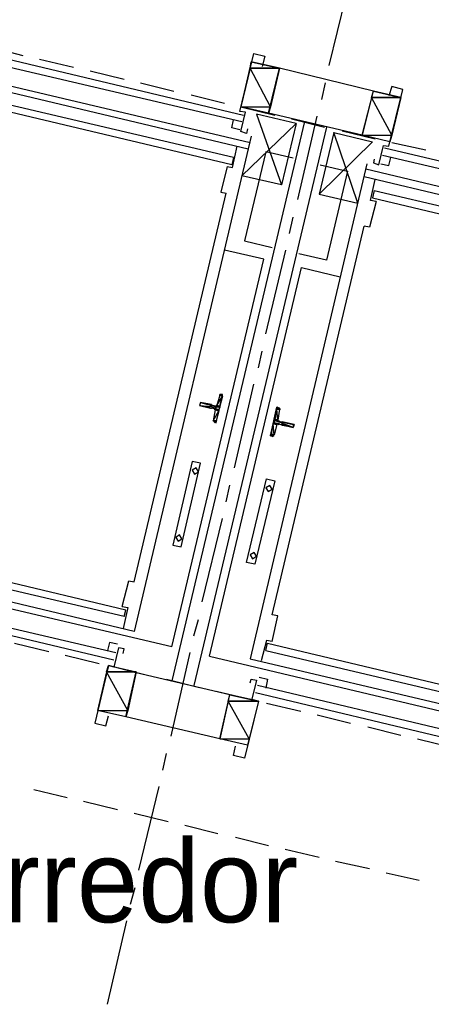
# Model space of a CAD drawing. Header units: feet. Extents: x -79 to 198, y -22 to 181.
# Tile 119 of 164: x 78.33 to 84.29, y 105.78 to 120.07. Entities that reach past the tile are written whole.
import ezdxf
from ezdxf.enums import TextEntityAlignment as Align

# ---------------------------------------------------------------- set-up
doc = ezdxf.new("R2010")
doc.units = ezdxf.units.FT
for name, color, linetype in [('A-LINEA', 7, 'CONTINUOUS'), ('A-LINEA-FINA', 9, 'CONTINUOUS'), ('A-MURO-CONCRETO', 8, 'CONTINUOUS'), ('A-NOMBRE-ESPACIO', 2, 'CONTINUOUS')]:
    doc.layers.add(name, color=color, linetype=linetype)

msp = doc.modelspace()

# ---------------------------------------------------------------- linework, layer by layer
at = {"layer": 'A-LINEA'}
for p, q in [((82.8133, 119.4044), (83.08, 120.4978)), ((74.4133, 120.0044), (81.6667, 118.2844)), ((81.64, 118.1911), (74.6667, 119.8444)), ((77.8933, 119.6711), (78.3733, 119.5511)), ((78.04, 119.5244), (81.5733, 118.6844)), ((78.6133, 119.4978), (79.1067, 119.3778)), ((78.0133, 119.4178), (81.5467, 118.5911)), ((81.68, 119.4578), (81.5333, 118.8044)), ((82.0933, 119.3644), (81.68, 119.4578)), ((81.9333, 118.7111), (82.0933, 119.3644)), ((83.4533, 119.0311), (82.0933, 119.3644)), ((79.3467, 119.3244), (79.84, 119.2044)), ((80.08, 119.1511), (80.56, 119.0311)), ((82.7067, 118.9111), (82.76, 119.1511)), ((80.8133, 118.9778), (81.2933, 118.8578)), ((83.2933, 118.3911), (83.4533, 119.0311)), ((83.8533, 118.9378), (83.4533, 119.0311)), ((81.4, 117.9644), (77.8667, 118.8044)), ((81.4267, 118.0711), (77.8933, 118.8978)), ((81.9333, 118.7111), (81.5333, 118.8044)), ((81.5333, 118.8044), (82.0267, 118.6844)), ((83.2933, 118.3911), (81.9333, 118.7111)), ((82.2667, 118.6311), (82.7467, 118.5111)), ((82.36, 117.4578), (82.64, 118.6711)), ((82.4533, 118.5911), (80.5333, 110.4711)), ((82.7733, 118.5111), (80.8533, 110.4044)), ((82.3333, 118.5644), (82.12, 117.6711)), ((81.68, 118.3778), (79.9867, 111.1911)), ((82.88, 118.4311), (82.6667, 117.5378)), ((83, 118.4578), (83.48, 118.3378)), ((83.6933, 118.2978), (83.2933, 118.3911)), ((81.4133, 117.9244), (81.48, 118.2311)), ((87.1467, 117.3644), (83.6133, 118.2044)), ((83.72, 118.2844), (84.2133, 118.1778)), ((81.4267, 118.0711), (81.4, 117.9644)), ((87.12, 117.2711), (83.5867, 118.0978)), ((81.3333, 117.9378), (81.24, 117.5644)), ((81.3333, 117.9378), (81.4133, 117.9244)), ((83.36, 117.9778), (81.6667, 110.7911)), ((82.12, 117.6711), (81.5467, 117.8044)), ((83.32, 117.7911), (90.2933, 116.1378)), ((90.6, 116.1778), (83.3467, 117.8978)), ((83.4133, 117.4444), (83.48, 117.7511)), ((79.9867, 111.9111), (81.32, 117.5511)), ((81.24, 117.5644), (81.32, 117.5511)), ((82.6667, 117.5378), (83.2267, 117.4044)), ((83.4667, 117.5911), (83.44, 117.4844)), ((83.44, 117.4844), (86.9733, 116.6444)), ((83.4667, 117.5911), (87, 116.7511)), ((83.4933, 117.4311), (83.4, 117.0578)), ((83.4933, 117.4311), (83.4133, 117.4444)), ((82.24, 116.9644), (82.2933, 117.2044)), ((81.9867, 111.4311), (83.32, 117.0711)), ((83.4, 117.0578), (83.32, 117.0711)), ((81.8667, 116.5911), (81.2933, 116.7244)), ((81.8933, 115.5111), (82.1867, 116.7244)), ((80.5333, 110.9644), (81.8667, 116.5911)), ((81.08, 110.8311), (82.4133, 116.4711)), ((82.4133, 116.4711), (82.9733, 116.3378)), ((81.7867, 115.0178), (81.84, 115.2578)), ((81.44, 113.5644), (81.72, 114.7778)), ((81.2267, 114.6178), (81.1867, 114.4711)), ((81.2513, 114.6306), (81.2276, 114.617)), ((81.1067, 114.4711), (81.1067, 114.4844)), ((81.16, 114.4044), (81.1333, 114.2444)), ((82.0933, 114.4178), (82.0667, 114.2578)), ((82.1064, 114.4079), (82.0913, 114.4306)), ((81.1469, 114.241), (81.1621, 114.2183)), ((82.0533, 114.1911), (82.0133, 114.0444)), ((81.9887, 114.0183), (82.0124, 114.0318)), ((81.32, 113.0711), (81.3733, 113.3111)), ((80.5333, 110.9644), (72.6133, 112.8311)), ((79.9867, 111.1911), (73.0133, 112.8444)), ((80.9733, 111.6178), (81.2667, 112.8311)), ((79.8667, 111.4978), (76.3467, 112.3378)), ((79.84, 111.4044), (76.32, 112.2311)), ((76.1733, 111.6178), (79.6933, 110.7778)), ((76.2, 111.7111), (79.72, 110.8844)), ((79.8133, 111.5511), (79.8933, 111.5378)), ((79.8933, 111.5378), (79.8267, 111.2311)), ((79.84, 111.4044), (79.8667, 111.4978)), ((80.8533, 111.1244), (80.92, 111.3644)), ((81.9067, 111.0578), (81.8267, 110.7644)), ((81.9867, 111.0444), (81.9067, 111.0578)), ((78.2533, 111.0178), (78.7467, 110.8978)), ((81.8933, 110.9111), (81.92, 111.0178)), ((81.8933, 110.9111), (85.4133, 110.0844)), ((81.92, 111.0178), (85.44, 110.1778)), ((78.9867, 110.8444), (79.48, 110.7244)), ((80.52, 109.6711), (80.8, 110.8844)), ((81.08, 110.8311), (89, 108.9511)), ((81.6667, 110.7911), (88.64, 109.1511)), ((79.6133, 110.6978), (79.4533, 110.0444)), ((80.0133, 110.5911), (79.6133, 110.6978)), ((79.72, 110.6711), (80.2, 110.5511)), ((79.8667, 109.9511), (80.0133, 110.6044)), ((81.3733, 110.2711), (80.0133, 110.5911)), ((80.4533, 110.4978), (80.9333, 110.3778)), ((85.2933, 109.5644), (81.7733, 110.4044)), ((81.1733, 110.3244), (81.6667, 110.2044)), ((81.2267, 109.6311), (81.3733, 110.2711)), ((81.7867, 110.1778), (81.3733, 110.2711)), ((85.2667, 109.4578), (81.7467, 110.2978)), ((79.8667, 109.9511), (79.4533, 110.0444)), ((81.7867, 110.1778), (81.6267, 109.5378)), ((81.9067, 110.1511), (82.4, 110.0311)), ((81.2267, 109.6311), (79.8667, 109.9511)), ((82.64, 109.9778), (83.12, 109.8578)), ((83.3733, 109.8044), (83.8533, 109.6844)), ((81.6267, 109.5378), (81.2267, 109.6311)), ((84.0933, 109.6311), (84.5867, 109.5111)), ((80.4, 109.1778), (80.4533, 109.4178)), ((80.0533, 107.7244), (80.3467, 108.9378)), ((78.5333, 108.8978), (79.0133, 108.7778)), ((79.2533, 108.7244), (79.7467, 108.6044)), ((79.9867, 108.5511), (80.48, 108.4311)), ((80.72, 108.3778), (81.2, 108.2578)), ((81.4533, 108.2044), (81.9333, 108.0844)), ((82.1733, 108.0311), (82.6667, 107.9111)), ((82.9067, 107.8578), (83.4, 107.7511)), ((83.64, 107.6844), (84.12, 107.5778)), ((79.9333, 107.2311), (80, 107.4711)), ((79.6, 105.7778), (79.88, 106.9911))]:
    msp.add_line(p, q, dxfattribs=at)
for points in [[(81.6267, 118.4844), (81.6133, 118.4178), (81.5333, 118.4444), (81.6, 118.7244), (81.52, 118.7378), (81.72, 119.5778), (81.88, 119.5378), (81.84, 119.3911)], [(83.4667, 118.0444), (83.4533, 117.9911), (83.5333, 117.9644), (83.6, 118.2444), (83.68, 118.2311), (83.88, 119.0578), (83.72, 119.0978), (83.68, 118.9644)], [(81.52, 118.4711), (81.4, 118.4978), (81.4267, 118.6178)], [(81.5467, 117.8044), (82.3333, 118.5644), (81.76, 118.6978), (82.12, 117.6711)], [(83.2267, 117.4044), (82.88, 118.4311), (83.44, 118.2978), (82.6667, 117.5378)], [(82.2933, 118.0578), (81.8933, 118.1511), (81.5867, 116.8578), (81.9867, 116.7644)], [(83.56, 117.9778), (83.68, 117.9511), (83.7067, 118.0711)], [(82.68, 117.9644), (83.08, 117.8711), (82.7733, 116.5778), (82.3733, 116.6711)], [(81.16, 114.2311), (81.1733, 114.2178), (81.2667, 114.6311), (81.2533, 114.6311)], [(81.1067, 114.4844), (80.9467, 114.5111), (80.9333, 114.4711), (81.0933, 114.4311)], [(81.1467, 114.4311), (81.1067, 114.4311), (81.1067, 114.4311)], [(81.16, 114.4578), (81.12, 114.4711), (81.12, 114.4711)], [(81.1728, 114.3932), (81.1704, 114.4083), (81.1579, 114.4172)], [(81.1621, 114.445), (81.1772, 114.4474), (81.1861, 114.4598)], [(81.9867, 114.0311), (81.96, 114.0311), (82.0533, 114.4444), (82.08, 114.4311)], [(82.0913, 114.2039), (82.0762, 114.2015), (82.0672, 114.189)], [(82.08, 114.2311), (82.1333, 114.2311), (82.1333, 114.2311), (82.1333, 114.2311)], [(82.08, 114.2044), (82.12, 114.1911), (82.12, 114.1911)], [(82.0805, 114.2557), (82.083, 114.2406), (82.0954, 114.2316)], [(82.1333, 114.2311), (82.3067, 114.1911), (82.2933, 114.1511), (82.1333, 114.1778), (82.1333, 114.1911)], [(80.5467, 112.4444), (80.6667, 112.4178), (80.9467, 113.6311), (80.8267, 113.6578), (80.5467, 112.4444)], [(80.8626, 113.4724), (80.9187, 113.507), (80.8841, 113.5632), (80.8279, 113.5285), (80.8626, 113.4724)], [(81.7333, 112.1644), (81.6133, 112.1911), (81.9067, 113.4044), (82.0267, 113.3778), (81.7333, 112.1644)], [(81.9293, 113.219), (81.9854, 113.2537), (81.9507, 113.3099), (81.8946, 113.2752), (81.9293, 113.219)], [(80.6226, 112.499), (80.6787, 112.5337), (80.6441, 112.5899), (80.5879, 112.5552), (80.6226, 112.499)], [(81.7026, 112.2457), (81.7587, 112.2804), (81.7241, 112.3365), (81.6679, 112.3019), (81.7026, 112.2457)], [(79.8133, 111.5511), (79.9067, 111.9244), (79.9867, 111.9111)], [(81.9867, 111.0444), (82.0667, 111.4178), (81.9867, 111.4311)], [(79.8267, 110.8711), (79.84, 110.9378), (79.76, 110.9511), (79.6933, 110.6711), (79.6133, 110.6978), (79.4133, 109.8578), (79.5733, 109.8178), (79.6133, 109.9644)], [(79.7467, 111.0044), (79.6267, 111.0311), (79.6, 110.9111)], [(81.6667, 110.4444), (81.68, 110.4978), (81.76, 110.4844), (81.6933, 110.2044), (81.7867, 110.1778), (81.5867, 109.3511), (81.4267, 109.3911), (81.4533, 109.5244)], [(81.8, 110.5244), (81.92, 110.4978), (81.8933, 110.3644)]]:
    msp.add_lwpolyline(points, dxfattribs=at)
at = {"layer": 'A-LINEA-FINA'}
for p, q in [((81.2667, 114.6178), (81.2267, 114.6311)), ((81.2667, 114.6178), (81.2267, 114.6178)), ((81.2667, 114.6178), (81.24, 114.6311)), ((81.2667, 114.6311), (81.24, 114.6311)), ((81.2667, 114.6311), (81.2533, 114.6311)), ((81.1067, 114.4711), (80.9467, 114.5111)), ((81.1067, 114.4711), (80.9467, 114.5111)), ((81.0933, 114.4311), (80.9333, 114.4711)), ((81.1067, 114.4311), (80.9333, 114.4711)), ((81.2133, 114.4044), (81.1467, 114.4178)), ((81.2267, 114.4444), (81.16, 114.4578)), ((81.2133, 114.4044), (81.16, 114.4178)), ((81.2133, 114.3911), (81.16, 114.4044)), ((82.0533, 114.4444), (82.0933, 114.4311)), ((82.0533, 114.4444), (82.08, 114.4311)), ((82.0533, 114.4311), (82.0933, 114.4178)), ((81.1733, 114.2178), (81.1467, 114.2311)), ((81.1733, 114.2311), (81.1467, 114.2311)), ((81.1733, 114.2178), (81.16, 114.2311)), ((82, 114.2178), (82.0533, 114.2044)), ((82, 114.2044), (82.0533, 114.1911)), ((82.0133, 114.2711), (82.0667, 114.2578)), ((82.0133, 114.2578), (82.08, 114.2311)), ((82.0133, 114.2578), (82.08, 114.2444)), ((82.0133, 114.2178), (82.0667, 114.2044)), ((82.1333, 114.2311), (82.2933, 114.1911)), ((82.1333, 114.2311), (82.2933, 114.1911)), ((82.1333, 114.2311), (82.3067, 114.1911)), ((82.1333, 114.1911), (82.2933, 114.1511)), ((81.96, 114.0444), (82, 114.0311)), ((81.96, 114.0311), (81.9867, 114.0311))]:
    msp.add_line(p, q, dxfattribs=at)
for points in [[(81.1867, 114.4711), (81.2667, 114.6044), (81.2267, 114.6178), (81.1867, 114.4711), (81.1867, 114.4711)], [(81.2267, 114.6311), (81.2667, 114.6178), (81.2267, 114.6178), (81.2267, 114.6311)], [(81.2267, 114.6311), (81.2667, 114.6178), (81.24, 114.6311), (81.2267, 114.6311)], [(81.2267, 114.6178), (81.2667, 114.6178), (81.2667, 114.6178), (81.2267, 114.6178)], [(81.2667, 114.6178), (81.2667, 114.6178), (81.2267, 114.6178), (81.2667, 114.6178)], [(81.2667, 114.6178), (81.2267, 114.6178), (81.2667, 114.6044), (81.2667, 114.6178), (81.2667, 114.6178)], [(81.2267, 114.6178), (81.2667, 114.6178), (81.2667, 114.6178), (81.2267, 114.6178), (81.2267, 114.6178)], [(81.24, 114.6311), (81.2667, 114.6178), (81.2667, 114.6178), (81.24, 114.6311), (81.24, 114.6311)], [(81.2667, 114.6311), (81.2667, 114.6311), (81.24, 114.6311), (81.2667, 114.6311)], [(81.2667, 114.6311), (81.24, 114.6311), (81.2667, 114.6178), (81.2667, 114.6311), (81.2667, 114.6311)], [(81.24, 114.6311), (81.2667, 114.6311), (81.2533, 114.6311), (81.24, 114.6311)], [(81.2533, 114.6311), (81.2667, 114.6311), (81.2667, 114.6311), (81.2533, 114.6311), (81.2533, 114.6311)], [(80.9333, 114.4711), (81.2267, 114.4444), (80.9467, 114.5111), (80.9333, 114.4711), (80.9333, 114.4711)], [(81.1067, 114.4711), (81.1067, 114.4711), (80.9467, 114.5111), (81.1067, 114.4711)], [(81.1067, 114.4711), (80.9467, 114.5111), (81.12, 114.4711), (81.1067, 114.4711), (81.1067, 114.4711)], [(80.9467, 114.5111), (81.1067, 114.4711), (81.1067, 114.4711), (80.9467, 114.5111)], [(81.1067, 114.4711), (81.1067, 114.4711), (80.9467, 114.5111), (81.1067, 114.4711), (81.1067, 114.4711)], [(80.9467, 114.5111), (81.1067, 114.4711), (81.1067, 114.4711), (80.9467, 114.5111)], [(81.1067, 114.4711), (81.1067, 114.4711), (80.9467, 114.5111), (81.1067, 114.4711)], [(80.9467, 114.5111), (81.1067, 114.4711), (81.1067, 114.4711), (80.9467, 114.5111), (80.9467, 114.5111)], [(80.9467, 114.5111), (81.1067, 114.4711), (81.1067, 114.4711), (80.9467, 114.5111)], [(81.1067, 114.4711), (81.1067, 114.4711), (80.9467, 114.5111), (81.1067, 114.4711), (81.1067, 114.4711)], [(80.9467, 114.5111), (81.1067, 114.4711), (81.1067, 114.4711), (80.9467, 114.5111)], [(81.1067, 114.4711), (81.1067, 114.4711), (80.9467, 114.5111), (81.1067, 114.4711)], [(80.9467, 114.5111), (81.1067, 114.4711), (81.1067, 114.4711), (80.9467, 114.5111), (80.9467, 114.5111)], [(80.9467, 114.5111), (81.1067, 114.4711), (81.1067, 114.4711), (80.9467, 114.5111)], [(81.1067, 114.4711), (81.1067, 114.4711), (80.9467, 114.5111), (81.1067, 114.4711), (81.1067, 114.4711)], [(81.1067, 114.4844), (81.1067, 114.4844), (80.9467, 114.5111), (81.1067, 114.4844)], [(81.1067, 114.4844), (80.9467, 114.5111), (81.1067, 114.4711), (81.1067, 114.4844), (81.1067, 114.4844)], [(81.2267, 114.4578), (81.1867, 114.4711), (81.2667, 114.6044), (81.2267, 114.4578)], [(80.9333, 114.4711), (81.0933, 114.4311), (81.0933, 114.4311), (80.9333, 114.4711)], [(81.0933, 114.4311), (81.0933, 114.4311), (80.9333, 114.4711), (81.0933, 114.4311), (81.0933, 114.4311)], [(80.9333, 114.4711), (81.0933, 114.4311), (81.0933, 114.4311), (80.9333, 114.4711)], [(81.0933, 114.4311), (81.0933, 114.4311), (80.9333, 114.4711), (81.0933, 114.4311)], [(80.9333, 114.4711), (81.0933, 114.4311), (81.0933, 114.4311), (80.9333, 114.4711), (80.9333, 114.4711)], [(80.9333, 114.4711), (81.0933, 114.4311), (81.0933, 114.4311), (80.9333, 114.4711)], [(81.0933, 114.4311), (81.0933, 114.4311), (80.9333, 114.4711), (81.0933, 114.4311), (81.0933, 114.4311)], [(80.9333, 114.4711), (81.1067, 114.4311), (81.1067, 114.4311), (80.9333, 114.4711)], [(81.1067, 114.4311), (81.1067, 114.4311), (80.9333, 114.4711), (81.1067, 114.4311)], [(81.1067, 114.4311), (80.9333, 114.4711), (81.0933, 114.4311), (81.1067, 114.4311), (81.1067, 114.4311)], [(80.9333, 114.4711), (81.1067, 114.4311), (81.1067, 114.4311), (80.9333, 114.4711)], [(81.1067, 114.4311), (81.1067, 114.4311), (80.9333, 114.4711), (81.1067, 114.4311), (81.1067, 114.4311)], [(80.9333, 114.4711), (81.1067, 114.4311), (81.1067, 114.4311), (80.9333, 114.4711)], [(81.1067, 114.4311), (81.1067, 114.4311), (80.9333, 114.4711), (81.1067, 114.4311), (81.1067, 114.4311)], [(80.9333, 114.4711), (81.1067, 114.4311), (81.1067, 114.4311), (80.9333, 114.4711)], [(81.1067, 114.4311), (81.1067, 114.4311), (80.9333, 114.4711), (81.1067, 114.4311), (81.1067, 114.4311)], [(81.2133, 114.4044), (80.9333, 114.4711), (81.2267, 114.4444), (81.2133, 114.4044)], [(81.1333, 114.2444), (81.2133, 114.3911), (81.16, 114.4044), (81.1333, 114.2444)], [(81.1733, 114.2444), (81.1333, 114.2444), (81.2133, 114.3911), (81.1733, 114.2444)], [(81.1467, 114.4178), (81.2133, 114.4044), (81.1467, 114.4311), (81.1467, 114.4178), (81.1467, 114.4178)], [(81.16, 114.4178), (81.2133, 114.4044), (81.1467, 114.4178), (81.16, 114.4178), (81.16, 114.4178)], [(81.16, 114.4578), (81.2267, 114.4444), (81.2267, 114.4444), (81.16, 114.4578)], [(81.2267, 114.4444), (81.2267, 114.4444), (81.16, 114.4578), (81.2267, 114.4444), (81.2267, 114.4444)], [(81.16, 114.4578), (81.2267, 114.4444), (81.2267, 114.4444), (81.16, 114.4578)], [(81.2267, 114.4444), (81.2267, 114.4444), (81.16, 114.4578), (81.2267, 114.4444), (81.2267, 114.4444)], [(81.16, 114.4578), (81.2267, 114.4444), (81.1733, 114.4578), (81.16, 114.4578), (81.16, 114.4578)], [(81.16, 114.4044), (81.2133, 114.4044), (81.16, 114.4178), (81.16, 114.4044), (81.16, 114.4044)], [(81.16, 114.4178), (81.2133, 114.4044), (81.2133, 114.4044), (81.16, 114.4178)], [(81.2133, 114.4044), (81.2133, 114.4044), (81.16, 114.4178), (81.2133, 114.4044), (81.2133, 114.4044)], [(81.16, 114.4178), (81.2133, 114.4044), (81.2133, 114.4044), (81.16, 114.4178)], [(81.2133, 114.4044), (81.2133, 114.4044), (81.16, 114.4178), (81.2133, 114.4044), (81.2133, 114.4044)], [(81.16, 114.4178), (81.2133, 114.4044), (81.2133, 114.4044), (81.16, 114.4178)], [(81.2133, 114.4044), (81.2133, 114.4044), (81.16, 114.4178), (81.2133, 114.4044), (81.2133, 114.4044)], [(81.16, 114.4178), (81.2133, 114.4044), (81.2133, 114.4044), (81.16, 114.4178)], [(81.2133, 114.4044), (81.2133, 114.4044), (81.16, 114.4178), (81.2133, 114.4044), (81.2133, 114.4044)], [(81.16, 114.4044), (81.2133, 114.3911), (81.2133, 114.3911), (81.16, 114.4044)], [(81.2133, 114.3911), (81.2133, 114.3911), (81.16, 114.4044), (81.2133, 114.3911)], [(81.2133, 114.3911), (81.16, 114.4044), (81.2133, 114.3911), (81.2133, 114.3911), (81.2133, 114.3911)], [(81.2133, 114.3911), (81.16, 114.4044), (81.2133, 114.4044), (81.2133, 114.3911)], [(81.1733, 114.4578), (81.2267, 114.4578), (81.1733, 114.4711), (81.1733, 114.4578)], [(81.2267, 114.4578), (81.1733, 114.4711), (81.1867, 114.4711), (81.2267, 114.4578), (81.2267, 114.4578)], [(81.1733, 114.4711), (81.2267, 114.4578), (81.2267, 114.4578), (81.1733, 114.4711)], [(81.1733, 114.4578), (81.2267, 114.4444), (81.2267, 114.4444), (81.1733, 114.4578)], [(81.2267, 114.4444), (81.2267, 114.4444), (81.1733, 114.4578), (81.2267, 114.4444), (81.2267, 114.4444)], [(81.1733, 114.4578), (81.2267, 114.4444), (81.2267, 114.4444), (81.1733, 114.4578)], [(81.2267, 114.4444), (81.2267, 114.4444), (81.1733, 114.4578), (81.2267, 114.4444), (81.2267, 114.4444)], [(81.1733, 114.4578), (81.2267, 114.4444), (81.2267, 114.4444), (81.1733, 114.4578)], [(81.2267, 114.4444), (81.2267, 114.4444), (81.1733, 114.4578), (81.2267, 114.4444), (81.2267, 114.4444)], [(81.2267, 114.4444), (81.1733, 114.4578), (81.2267, 114.4578), (81.2267, 114.4444)], [(81.2267, 114.4578), (81.2267, 114.4578), (81.1867, 114.4711), (81.2267, 114.4578)], [(81.2267, 114.4578), (81.1867, 114.4711), (81.2267, 114.4578), (81.2267, 114.4578), (81.2267, 114.4578)], [(82.0267, 114.2711), (82.0667, 114.2578), (82.0533, 114.4178), (82.0267, 114.2711)], [(82.0533, 114.4444), (82.0533, 114.4444), (82.0933, 114.4311), (82.0533, 114.4444)], [(82.0533, 114.4444), (82.0933, 114.4311), (82.0533, 114.4311), (82.0533, 114.4444), (82.0533, 114.4444)], [(82.0933, 114.4311), (82.0533, 114.4444), (82.08, 114.4311), (82.0933, 114.4311)], [(82.08, 114.4311), (82.0533, 114.4444), (82.0533, 114.4444), (82.08, 114.4311), (82.08, 114.4311)], [(82.0933, 114.4311), (82.0933, 114.4178), (82.0533, 114.4311), (82.0933, 114.4311)], [(82.0933, 114.4178), (82.0533, 114.4311), (82.0533, 114.4311), (82.0933, 114.4178)], [(82.0533, 114.4311), (82.0533, 114.4311), (82.0933, 114.4178), (82.0533, 114.4311)], [(82.0933, 114.4178), (82.0533, 114.4311), (82.0533, 114.4311), (82.0933, 114.4178)], [(82.0533, 114.4311), (82.0533, 114.4311), (82.0933, 114.4178), (82.0533, 114.4311)], [(82.0533, 114.4311), (82.0933, 114.4178), (82.0533, 114.4178), (82.0533, 114.4311), (82.0533, 114.4311)], [(82.0933, 114.4178), (82.0533, 114.4311), (82.0533, 114.4311), (82.0933, 114.4178)], [(82.0533, 114.4311), (82.0533, 114.4311), (82.0933, 114.4311), (82.0533, 114.4311)], [(82.0533, 114.4311), (82.0933, 114.4311), (82.0533, 114.4311), (82.0533, 114.4311), (82.0533, 114.4311)], [(82.0667, 114.2578), (82.0533, 114.4178), (82.0933, 114.4178), (82.0667, 114.2578), (82.0667, 114.2578)], [(81.1733, 114.2311), (81.1467, 114.2444), (81.1333, 114.2444), (81.1733, 114.2311), (81.1733, 114.2311)], [(81.1733, 114.2311), (81.1733, 114.2311), (81.1333, 114.2444), (81.1733, 114.2311)], [(81.1733, 114.2311), (81.1333, 114.2444), (81.1733, 114.2311), (81.1733, 114.2311), (81.1733, 114.2311)], [(81.1733, 114.2444), (81.1733, 114.2444), (81.1333, 114.2444), (81.1733, 114.2444)], [(81.1733, 114.2444), (81.1333, 114.2444), (81.1733, 114.2311), (81.1733, 114.2444), (81.1733, 114.2444)], [(81.1467, 114.2311), (81.1733, 114.2311), (81.1467, 114.2444), (81.1467, 114.2311)], [(81.1467, 114.2444), (81.1733, 114.2311), (81.1733, 114.2311), (81.1467, 114.2444)], [(81.16, 114.2311), (81.1733, 114.2178), (81.1467, 114.2311), (81.16, 114.2311)], [(81.1467, 114.2311), (81.1733, 114.2178), (81.1733, 114.2178), (81.1467, 114.2311)], [(81.1733, 114.2178), (81.1733, 114.2178), (81.1467, 114.2311), (81.1733, 114.2178)], [(81.1733, 114.2178), (81.1467, 114.2311), (81.1733, 114.2178), (81.1733, 114.2178), (81.1733, 114.2178)], [(81.1733, 114.2311), (81.1733, 114.2311), (81.1467, 114.2311), (81.1733, 114.2311)], [(81.1733, 114.2311), (81.1467, 114.2311), (81.1733, 114.2178), (81.1733, 114.2311), (81.1733, 114.2311)], [(81.9733, 114.0578), (82.0133, 114.0444), (82, 114.2044), (81.9733, 114.0578)], [(82, 114.2044), (82.0533, 114.1911), (82, 114.2178), (82, 114.2044)], [(82.0533, 114.1911), (82, 114.2178), (82.0533, 114.2044), (82.0533, 114.1911), (82.0533, 114.1911)], [(82.0533, 114.2044), (82, 114.2178), (82.0667, 114.2044), (82.0533, 114.2044), (82.0533, 114.2044)], [(82.0133, 114.2178), (82.0667, 114.2044), (82, 114.2178), (82.0133, 114.2178), (82.0133, 114.2178)], [(82.0133, 114.0444), (82, 114.2044), (82.0533, 114.1911), (82.0133, 114.0444)], [(82.0533, 114.1911), (82, 114.2044), (82, 114.2044), (82.0533, 114.1911)], [(82, 114.2044), (82, 114.2044), (82.0533, 114.1911), (82, 114.2044)], [(82, 114.2044), (82.0533, 114.1911), (82, 114.2044), (82, 114.2044), (82, 114.2044)], [(82.0133, 114.2578), (82.0667, 114.2444), (82.0133, 114.2711), (82.0133, 114.2578)], [(82.0667, 114.2444), (82.0133, 114.2711), (82.0667, 114.2578), (82.0667, 114.2444)], [(82.0667, 114.2578), (82.0133, 114.2711), (82.0133, 114.2711), (82.0667, 114.2578), (82.0667, 114.2578)], [(82.0267, 114.2711), (82.0667, 114.2578), (82.0133, 114.2711), (82.0267, 114.2711), (82.0267, 114.2711)], [(82.0133, 114.2178), (82.2933, 114.1511), (82.0133, 114.2578), (82.0133, 114.2178)], [(82.2933, 114.1511), (82.0133, 114.2578), (82.2933, 114.1911), (82.2933, 114.1511), (82.2933, 114.1511)], [(82.08, 114.2311), (82.0133, 114.2578), (82.0133, 114.2578), (82.08, 114.2311)], [(82.0133, 114.2578), (82.0133, 114.2578), (82.08, 114.2311), (82.0133, 114.2578), (82.0133, 114.2578)], [(82.08, 114.2311), (82.0133, 114.2578), (82.08, 114.2444), (82.08, 114.2311), (82.08, 114.2311)], [(82.08, 114.2444), (82.0133, 114.2578), (82.0133, 114.2578), (82.08, 114.2444)], [(82.0133, 114.2578), (82.0133, 114.2578), (82.08, 114.2444), (82.0133, 114.2578), (82.0133, 114.2578)], [(82.08, 114.2444), (82.0133, 114.2578), (82.0133, 114.2578), (82.08, 114.2444)], [(82.0133, 114.2578), (82.0133, 114.2578), (82.08, 114.2444), (82.0133, 114.2578), (82.0133, 114.2578)], [(82.08, 114.2444), (82.0133, 114.2578), (82.0667, 114.2444), (82.08, 114.2444), (82.08, 114.2444)], [(82.0667, 114.2444), (82.0133, 114.2578), (82.0133, 114.2578), (82.0667, 114.2444)], [(82.0133, 114.2578), (82.0133, 114.2578), (82.0667, 114.2444), (82.0133, 114.2578), (82.0133, 114.2578)], [(82.0133, 114.2178), (82.0133, 114.2178), (82.0667, 114.2044), (82.0133, 114.2178)], [(82.0667, 114.2044), (82.0133, 114.2178), (82.0133, 114.2178), (82.0667, 114.2044)], [(82.0133, 114.2178), (82.0133, 114.2178), (82.0667, 114.2044), (82.0133, 114.2178), (82.0133, 114.2178)], [(82.0667, 114.2044), (82.0133, 114.2178), (82.0133, 114.2178), (82.0667, 114.2044)], [(82.0133, 114.2178), (82.0133, 114.2178), (82.0667, 114.2044), (82.0133, 114.2178), (82.0133, 114.2178)], [(82.0667, 114.2044), (82.0133, 114.2178), (82.08, 114.2044), (82.0667, 114.2044), (82.0667, 114.2044)], [(82.08, 114.2044), (82.0133, 114.2178), (82.0133, 114.2178), (82.08, 114.2044)], [(82.0133, 114.2178), (82.0133, 114.2178), (82.08, 114.2044), (82.0133, 114.2178), (82.0133, 114.2178)], [(82.0267, 114.2711), (82.0267, 114.2711), (82.0667, 114.2578), (82.0267, 114.2711)], [(82.12, 114.1911), (82.12, 114.1911), (82.2933, 114.1511), (82.12, 114.1911)], [(82.12, 114.1911), (82.2933, 114.1511), (82.1333, 114.1911), (82.12, 114.1911), (82.12, 114.1911)], [(82.2933, 114.1511), (82.12, 114.1911), (82.12, 114.1911), (82.2933, 114.1511)], [(82.12, 114.1911), (82.12, 114.1911), (82.2933, 114.1511), (82.12, 114.1911), (82.12, 114.1911)], [(82.2933, 114.1511), (82.12, 114.1911), (82.12, 114.1911), (82.2933, 114.1511)], [(82.12, 114.1911), (82.12, 114.1911), (82.2933, 114.1511), (82.12, 114.1911), (82.12, 114.1911)], [(82.2933, 114.1511), (82.12, 114.1911), (82.12, 114.1911), (82.2933, 114.1511)], [(82.12, 114.1911), (82.12, 114.1911), (82.2933, 114.1511), (82.12, 114.1911), (82.12, 114.1911)], [(82.2933, 114.1911), (82.1333, 114.2311), (82.1333, 114.2311), (82.2933, 114.1911)], [(82.1333, 114.2311), (82.1333, 114.2311), (82.2933, 114.1911), (82.1333, 114.2311), (82.1333, 114.2311)], [(82.2933, 114.1911), (82.1333, 114.2311), (82.1333, 114.2311), (82.2933, 114.1911)], [(82.1333, 114.2311), (82.1333, 114.2311), (82.2933, 114.1911), (82.1333, 114.2311), (82.1333, 114.2311)], [(82.2933, 114.1911), (82.1333, 114.2311), (82.1333, 114.2311), (82.2933, 114.1911)], [(82.1333, 114.2311), (82.1333, 114.2311), (82.2933, 114.1911), (82.1333, 114.2311)], [(82.2933, 114.1911), (82.1333, 114.2311), (82.1333, 114.2311), (82.2933, 114.1911), (82.2933, 114.1911)], [(82.2933, 114.1911), (82.1333, 114.2311), (82.3067, 114.1911), (82.2933, 114.1911), (82.2933, 114.1911)], [(82.3067, 114.1911), (82.1333, 114.2311), (82.1333, 114.2311), (82.3067, 114.1911)], [(82.1333, 114.2311), (82.1333, 114.2311), (82.3067, 114.1911), (82.1333, 114.2311)], [(82.3067, 114.1911), (82.1333, 114.2311), (82.1333, 114.2311), (82.3067, 114.1911), (82.3067, 114.1911)], [(82.3067, 114.1911), (82.1333, 114.2311), (82.1333, 114.2311), (82.3067, 114.1911)], [(82.1333, 114.2311), (82.1333, 114.2311), (82.3067, 114.1911), (82.1333, 114.2311), (82.1333, 114.2311)], [(82.3067, 114.1911), (82.1333, 114.2311), (82.1333, 114.2311), (82.3067, 114.1911)], [(82.1333, 114.2311), (82.1333, 114.2311), (82.3067, 114.1911), (82.1333, 114.2311), (82.1333, 114.2311)], [(82.1333, 114.1911), (82.1333, 114.1911), (82.2933, 114.1511), (82.1333, 114.1911)], [(82.1333, 114.1911), (82.2933, 114.1511), (82.1333, 114.1778), (82.1333, 114.1911), (82.1333, 114.1911)], [(82.2933, 114.1511), (82.1333, 114.1911), (82.1333, 114.1911), (82.2933, 114.1511)], [(82.1333, 114.1911), (82.1333, 114.1911), (82.2933, 114.1511), (82.1333, 114.1911)], [(82.2933, 114.1511), (82.1333, 114.1911), (82.1333, 114.1911), (82.2933, 114.1511), (82.2933, 114.1511)], [(82.2933, 114.1511), (82.1333, 114.1911), (82.1333, 114.1911), (82.2933, 114.1511)], [(82.1333, 114.1911), (82.1333, 114.1911), (82.2933, 114.1511), (82.1333, 114.1911), (82.1333, 114.1911)], [(82.2933, 114.1511), (82.1333, 114.1911), (82.1333, 114.1911), (82.2933, 114.1511)], [(82.1333, 114.1911), (82.1333, 114.1911), (82.2933, 114.1511), (82.1333, 114.1911), (82.1333, 114.1911)], [(82, 114.0311), (81.96, 114.0444), (81.96, 114.0444), (82, 114.0311)], [(81.96, 114.0444), (81.96, 114.0444), (82, 114.0311), (81.96, 114.0444)], [(82, 114.0311), (81.96, 114.0444), (81.96, 114.0444), (82, 114.0311)], [(81.96, 114.0444), (81.96, 114.0444), (82, 114.0311), (81.96, 114.0444)], [(81.96, 114.0444), (82, 114.0311), (81.96, 114.0311), (81.96, 114.0444), (81.96, 114.0444)], [(81.96, 114.0444), (82, 114.0311), (81.9733, 114.0444), (81.96, 114.0444)], [(81.9733, 114.0578), (81.9733, 114.0578), (82.0133, 114.0444), (81.9733, 114.0578)], [(81.9733, 114.0578), (82.0133, 114.0444), (81.9733, 114.0444), (81.9733, 114.0578), (81.9733, 114.0578)], [(82, 114.0311), (81.9733, 114.0444), (82.0133, 114.0444), (82, 114.0311), (82, 114.0311)], [(82, 114.0311), (81.9867, 114.0311), (81.96, 114.0311), (82, 114.0311)], [(81.9867, 114.0311), (81.96, 114.0311), (81.96, 114.0311), (81.9867, 114.0311)], [(81.96, 114.0311), (81.96, 114.0311), (81.9867, 114.0311), (81.96, 114.0311)], [(81.9867, 114.0311), (81.96, 114.0311), (81.96, 114.0311), (81.9867, 114.0311)], [(81.96, 114.0311), (81.96, 114.0311), (81.9867, 114.0311), (81.96, 114.0311), (81.96, 114.0311)]]:
    msp.add_lwpolyline(points, dxfattribs=at)
at = {"layer": 'A-MURO-CONCRETO'}
for points in [[(81.6667, 119.3644), (81.5333, 118.8044), (81.96, 118.8044), (81.6667, 119.3644)], [(81.68, 119.4578), (82.0933, 119.3644), (81.6667, 119.3644), (81.68, 119.4578), (81.68, 119.4578)], [(81.6667, 119.3644), (82.0933, 119.3644), (81.96, 118.8044), (81.6667, 119.3644), (81.6667, 119.3644)], [(83.4267, 118.9378), (83.2933, 118.3911), (83.72, 118.3911), (83.4267, 118.9378)], [(83.4533, 119.0311), (83.8533, 118.9378), (83.4267, 118.9378), (83.4533, 119.0311), (83.4533, 119.0311)], [(83.4267, 118.9378), (83.8533, 118.9378), (83.72, 118.3911), (83.4267, 118.9378), (83.4267, 118.9378)], [(81.5333, 118.8044), (81.96, 118.8044), (81.9333, 118.7111), (81.5333, 118.8044), (81.5333, 118.8044)], [(83.2933, 118.3911), (83.72, 118.3911), (83.6933, 118.2978), (83.2933, 118.3911), (83.2933, 118.3911)], [(79.6133, 110.6978), (80.0133, 110.6044), (79.5867, 110.6044), (79.6133, 110.6978), (79.6133, 110.6978)], [(79.5867, 110.6044), (79.4533, 110.0444), (79.8933, 110.0444), (79.5867, 110.6044)], [(79.5867, 110.6044), (80.0133, 110.6044), (79.8933, 110.0444), (79.5867, 110.6044), (79.5867, 110.6044)], [(81.3733, 110.2711), (81.7867, 110.1778), (81.3467, 110.1778), (81.3733, 110.2711), (81.3733, 110.2711)], [(79.4533, 110.0444), (79.8933, 110.0444), (79.8667, 109.9511), (79.4533, 110.0444), (79.4533, 110.0444)], [(81.3467, 110.1778), (81.2267, 109.6311), (81.6533, 109.6311), (81.3467, 110.1778)], [(81.3467, 110.1778), (81.7867, 110.1778), (81.6533, 109.6311), (81.3467, 110.1778), (81.3467, 110.1778)], [(81.2267, 109.6311), (81.6533, 109.6311), (81.6267, 109.5378), (81.2267, 109.6311), (81.2267, 109.6311)]]:
    msp.add_lwpolyline(points, dxfattribs=at)

# ---------------------------------------------------------------- texts
at = {"layer": 'A-NOMBRE-ESPACIO'}
msp.add_text('Corredor', height=1.2, dxfattribs=at).set_placement((79.2, 106.9689), align=Align.CENTER)

doc.saveas('drawing.dxf')
